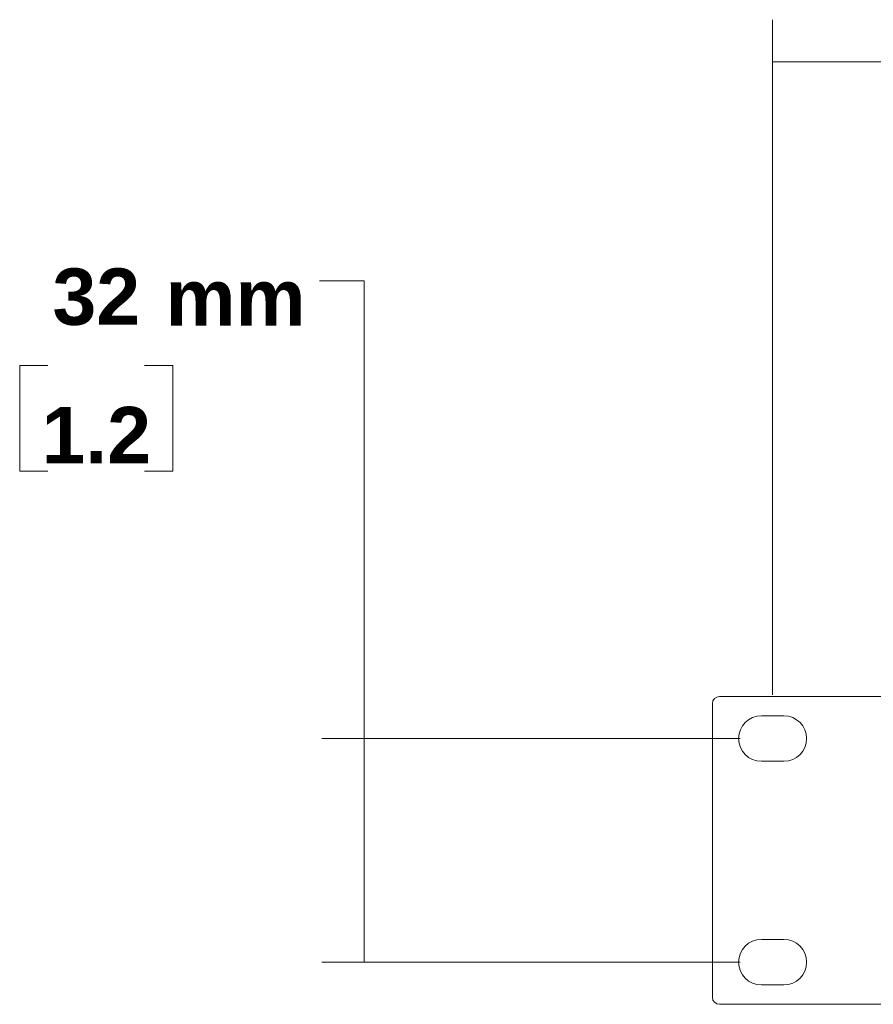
# Model space of a CAD drawing. Header units: millimetres. Extents: x 0 to 2122, y 0 to 1639.
# Tile 35 of 75: x 1410 to 1532, y 778 to 918. Entities that reach past the tile are written whole.
import ezdxf

# ---------------------------------------------------------------- set-up
doc = ezdxf.new("R2010")
doc.units = ezdxf.units.MM
doc.layers.add('1', color=7, linetype='Continuous', true_color=0xffffff)
doc.styles.add('Arial', font='arial.ttf')

msp = doc.modelspace()

# ---------------------------------------------------------------- linework, layer by layer
at = {"layer": '1', "color": 7, "lineweight": 13}
for p, q in [((1517.34, 822.12), (1517.34, 917.95)), ((1517.34, 911.95), (1729.26, 911.95)), ((1459.35, 880.9), (1453, 880.9)), ((1459.35, 784.15), (1459.35, 880.9)), ((1414.45, 868.88), (1410.45, 868.88)), ((1410.45, 868.88), (1410.45, 853.85)), ((1432.18, 868.88), (1428.18, 868.88)), ((1432.18, 853.85), (1432.18, 868.88)), ((1410.45, 853.85), (1414.45, 853.85)), ((1428.18, 853.85), (1432.18, 853.85)), ((1512.74, 815.9), (1453.35, 815.9)), ((1512.74, 784.15), (1453.35, 784.15))]:
    msp.add_line(p, q, dxfattribs=at)
at = {"layer": '1', "color": 7, "linetype": 'Continuous', "lineweight": 13}
for p, q in [((1508.79, 779.17), (1508.79, 820.87)), ((1534.06, 821.87), (1509.79, 821.87)), ((1515.74, 819.12), (1518.94, 819.12)), ((1518.94, 812.67), (1515.74, 812.67)), ((1518.94, 787.37), (1515.74, 787.37)), ((1515.74, 780.92), (1518.94, 780.92)), ((1534.06, 778.17), (1509.79, 778.17))]:
    msp.add_line(p, q, dxfattribs=at)
at = {"layer": '1', "color": 7, "linetype": 'Continuous', "lineweight": 13, "extrusion": (0, 0, -1)}
for centre, start, end in [((-1515.74, 815.9), 270, 90), ((-1518.94, 815.9), 90, 270)]:
    msp.add_arc(centre, 3.23, start, end, dxfattribs=at)
at = {"layer": '1', "color": 7, "linetype": 'Continuous', "lineweight": 13}
for centre, start, end in [((1515.74, 784.15), 90, 270), ((1518.94, 784.15), 270, 90)]:
    msp.add_arc(centre, 3.23, start, end, dxfattribs=at)
for centre, major_axis, start_param, end_param in [((1509.79, 820.87), (-0.708, 0.708), 5.498391, 7.067974), ((1509.79, 779.17), (-0.708, -0.708), 5.498396, 7.067979)]:
    msp.add_ellipse(centre, major_axis=major_axis, ratio=0.998783, start_param=start_param, end_param=end_param, dxfattribs=at)
at = {"layer": '1', "color": 7, "lineweight": 18}
for points in [[(1517.34, 911.95), (1526.34, 914.36), (1526.34, 909.54), (1517.34, 911.95)], [(1459.35, 815.9), (1461.77, 806.9), (1456.94, 806.9), (1459.35, 815.9)], [(1459.35, 784.15), (1456.94, 793.15), (1461.77, 793.15), (1459.35, 784.15)]]:
    msp.add_solid(points, dxfattribs=at)

# ---------------------------------------------------------------- texts
at = {"layer": '1', "color": 7, "linetype": 'Continuous', "lineweight": 13, "char_height": 8, "attachment_point": 8, "line_spacing_factor": 1.047437, "style": 'Arial'}
for s, insert in [('\\fArial|b1|i0;\\W1.0000;32', (1421.32, 874.51)), ('\\fArial|b1|i0;\\W1.0000;mm', (1441.09, 874.51)), ('\\fArial|b1|i0;\\W1.0000;1.2', (1421.32, 854.98))]:
    msp.add_mtext(s, dxfattribs=dict(at, insert=insert))

doc.saveas('drawing.dxf')
